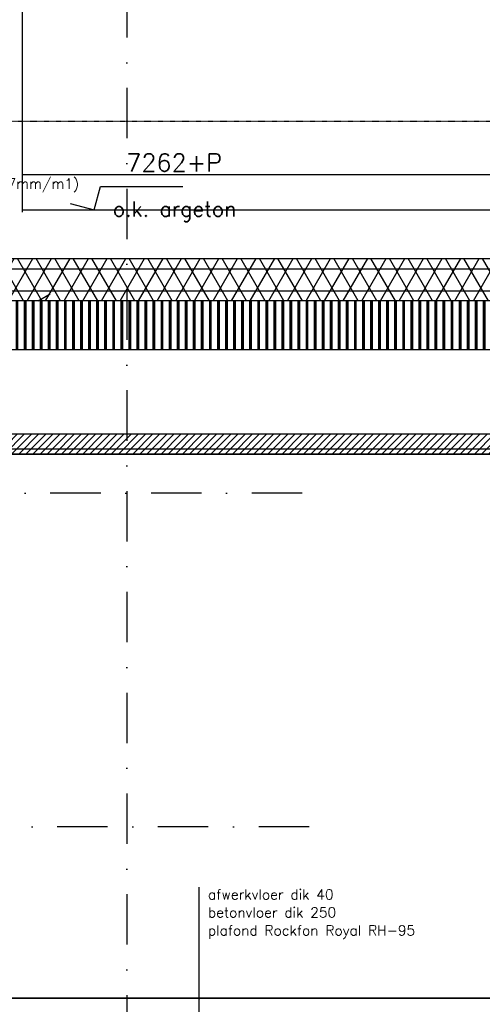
# Model space of a CAD drawing. Extents: x 145187 to 222247, y 87753 to 171871.
# Tile 17 of 36: x 154656 to 156954, y 95766 to 100652. Entities that reach past the tile are written whole.
import ezdxf

# ---------------------------------------------------------------- set-up
doc = ezdxf.new("R2010")
doc.units = 0
doc.header["$LTSCALE"] = 5
doc.header["$MEASUREMENT"] = 0
doc.header["$PDMODE"] = 3
doc.header["$PDSIZE"] = 0.1
doc.linetypes.add('DASHDOT', pattern=[1, 0.5, -0.25, 0, -0.25])
doc.linetypes.add('DD1', pattern=[2.66667, 1.66667, -0.5, 0, -0.5])
doc.layers.get('0').update_dxf_attribs({"linetype": 'CONTINUOUS'})
doc.layers.get('DEFPOINTS').update_dxf_attribs({"linetype": 'CONTINUOUS'})
for name, color, linetype in [('A--01A1_ACEER', 1, 'CONTINUOUS'), ('A--A21--_F-23-', 9, 'CONTINUOUS'), ('A--A23--_F--3-', 9, 'CONTINUOUS'), ('A--L13D3_VLOEREN', 3, 'CONTINUOUS'), ('A--L21--_F-23-', 4, 'CONTINUOUS'), ('A--L21D3_BUITENWAND', 3, 'CONTINUOUS'), ('A--L23--', 7, 'CONTINUOUS'), ('A--L23--_F--3-', 7, 'CONTINUOUS'), ('A--L35-D2-_PLAFONDS', 2, 'CONTINUOUS'), ('A--L35D1_PLAFONDS', 1, 'CONTINUOUS'), ('A--M$1A-_F123-', 1, 'CONTINUOUS'), ('A--M01A1_MAATVOERING', 1, 'CONTINUOUS'), ('A--M01B1_HOOGTE_MAATV', 1, 'CONTINUOUS'), ('A--T$1A-_F123_20', 1, 'CONTINUOUS'), ('A--T01A-25_TEKST', 2, 'CONTINUOUS'), ('A--T01B2_HOOGTE_MAATV', 2, 'CONTINUOUS'), ('A--T01B3_HOOGTE_MAATV', 3, 'CONTINUOUS'), ('STRAMIEN', 8, 'DD1')]:
    doc.layers.add(name, color=color, linetype=linetype)
doc.styles.add('HIEMSTRA', font='romans.shx')
doc.styles.add('HOOGTEXT', font='ROMANS.shx', dxfattribs={"height": 2.5})
doc.dimstyles.new('ALFA25', dxfattribs={"dimtxt": 50, "dimasz": 2, "dimexe": 0.3, "dimexo": 0.3, "dimgap": 2, "dimtad": 1, "dimdec": 0, "dimzin": 0, "dimdsep": 46, "dimtxsty": 'HIEMSTRA', "dimblk1": 'OBLIQUE', "dimblk2": 'OBLIQUE', "dimsah": 1, "dimcen": 0.09, "dimdle": 0.3, "dimclrd": 1, "dimclre": 1, "dimclrt": 2, "dimadec": 0, "dimazin": 0, "dimtfac": 0.75, "dimtdec": 4, "dimtix": 1, "dimtmove": 2, "dimatfit": 3, "dimldrblk": 'OBLIQUE', "dimfxl": 0, "dimtvp": 625, "dimtolj": 1, "dimtzin": 0, "dimarcsym": 0})

# ---------------------------------------------------------------- blocks, each defined once
blk = doc.blocks.new('_OBLIQUE')
at = {"color": 0, "linetype": 'ByBlock'}
blk.add_line((-0.5, -0.5), (0.5, 0.5), dxfattribs=at)
blk = doc.blocks.new('*D22')
at = {"color": 1, "linetype": 'ByBlock'}
for p, q in [((159735.8, 98495.9), (158577.1, 98495.9)), ((158577.4, 95795.6), (158577.4, 98496.2)), ((163914, 95795.9), (158577.1, 95795.9))]:
    blk.add_line(p, q, dxfattribs=at)
at = {"layer": 'DEFPOINTS', "color": 0, "linetype": 'ByBlock'}
for p in [(158577.4, 98495.9), (159736.1, 98495.9), (163914.3, 95795.9)]:
    blk.add_point(p, dxfattribs=at)
at = {"color": 1, "linetype": 'ByBlock', "xscale": 2, "yscale": 2, "zscale": 2}
for p, rotation in [((158577.4, 98495.9), 90), ((158577.4, 95795.9), 270)]:
    blk.add_blockref('_OBLIQUE', p, dxfattribs=dict(at, rotation=rotation))
at = {"color": 2, "linetype": 'ByBlock', "insert": (158550.4, 97145.9), "char_height": 50, "attachment_point": 5, "rotation": 90, "style": 'HIEMSTRA'}
blk.add_mtext('\\A1;2700', dxfattribs=at)
blk = doc.blocks.new('*U29')
at = {"layer": 'A--L23--_F--3-', "color": 2, "linetype": 'Continuous'}
blk.add_lwpolyline([(0, 0), (0, 20), (8010.5, 20), (8010.5, 0)], dxfattribs=at)
blk.add_lwpolyline([(0, 0), (0, 20), (8010.5, 20), (8010.5, 0)], dxfattribs=at)
blk = doc.blocks.new('HOOGTEP')
at = {"layer": 'A--M01A1_MAATVOERING'}
for p, q in [((0, 0), (0.624, 2.33)), ((0.624, 2.33), (8.794, 2.33)), ((-2.415, 0.647), (0, 0))]:
    blk.add_line(p, q, dxfattribs=at)
at = {"layer": 'A--M01B1_HOOGTE_MAATV'}
blk.add_line((-1.379, 0), (0.911, 0), dxfattribs=at)
at = {"layer": 'A--T01B2_HOOGTE_MAATV', "style": 'HOOGTEXT', "flags": 4}
blk.add_attdef('TEKST', (1.84, -0.671), '', height=1.5, dxfattribs=at)
at = {"layer": 'A--T01B3_HOOGTE_MAATV', "style": 'HOOGTEXT', "flags": 4}
blk.add_attdef('HOOGTE', (1.673, 3.819), '', height=1.75, dxfattribs=at)

msp = doc.modelspace()

# ---------------------------------------------------------------- hatches: boundary and pattern name
at = {"layer": 'A--01A1_ACEER', "linetype": 'Continuous'}
h = msp.add_hatch(dxfattribs=at)
h.set_pattern_fill('ANSI31', color=256, scale=200, style=0)
h.set_pattern_definition([(45, (-67.804, 3350), (-17.6776695, 17.6776695), [])])
h.paths.add_polyline_path([(158729.3, 98495.9), (152946.5, 98495.9), (152946.5, 98595.9), (158729.3, 98595.9)])
at = {"layer": 'A--A21--_F-23-'}
h = msp.add_hatch(dxfattribs=at)
h.set_pattern_fill('ALFAISO', color=256, scale=80, style=0)
h.set_pattern_definition([(60, (0, -40), (-69.282032, 40), []), (120, (0, -40), (-69.282032, -40), [])])
h.paths.add_polyline_path([(152664.2, 99465.9), (165193.5, 99465.9), (165193.5, 99255.9), (152664.2, 99255.9)])
at = {"layer": 'A--A23--_F--3-', "linetype": 'Continuous'}
h = msp.add_hatch(dxfattribs=at)
h.set_pattern_fill('ALFAPLST', color=256, scale=40, angle=270, style=0)
h.set_pattern_definition([(270, (0, 0), (40, -7e-15), []), (270, (4, -7e-16), (40, -7e-15), []), (270, (8, -1e-15), (40, -7e-15), [])])
h.paths.add_polyline_path([(152564.2, 99015.9), (160754.7, 99015.9), (160754.7, 99255.9), (152564.2, 99255.9)])

# ---------------------------------------------------------------- linework, layer by layer
at = {"layer": 'A--A21--_F-23-'}
msp.add_line((154748.3, 99255.9), (154808.2, 99290.5), dxfattribs=at)
at = {"layer": 'A--L13D3_VLOEREN'}
msp.add_lwpolyline([(152664.2, 99465.9), (165193.5, 99465.9), (165193.5, 99255.9), (152664.2, 99255.9)], close=True, dxfattribs=at)
for points in [[(152664.2, 99415.9), (165208.5, 99415.9)], [(152664.2, 99305.9), (165193.5, 99305.9)]]:
    msp.add_lwpolyline(points, dxfattribs=at)
at = {"layer": 'A--L21--_F-23-', "linetype": 'Continuous'}
msp.add_lwpolyline([(152564.2, 99015.9), (160754.7, 99015.9), (160754.7, 99255.9), (152564.2, 99255.9)], close=True, dxfattribs=at)
at = {"layer": 'A--L21D3_BUITENWAND'}
for p, q in [((154670.9, 99697), (154670.9, 103621.8)), ((154670.9, 99882.9), (164199.3, 99882.9)), ((154670.9, 99707.9), (164199.3, 99707.9))]:
    msp.add_line(p, q, dxfattribs=at)
at = {"layer": 'A--L35-D2-_PLAFONDS'}
msp.add_lwpolyline([(158697.1, 98520.9), (152946.5, 98520.9), (152946.5, 98495.9), (158697.1, 98495.9)], dxfattribs=at)
at = {"layer": 'A--L35D1_PLAFONDS', "linetype": 'Continuous'}
msp.add_lwpolyline([(158729.3, 98495.9), (152946.5, 98495.9), (152946.5, 98595.9), (158729.3, 98595.9)], close=True, dxfattribs=at)
at = {"layer": 'A--T$1A-_F123_20', "const_width": 4.75}
msp.add_lwpolyline([(155552.5, 95795.9, -1), (155547.3, 95795.9, -1)], format="xyb", close=True, dxfattribs=at)
at = {"layer": 'A--T01A-25_TEKST'}
msp.add_line((155547.3, 95145.9), (155547.3, 96347.9), dxfattribs=at)
at = {"layer": 'STRAMIEN', "linetype": 'DASHDOT', "ltscale": 100}
for p, q in [((155189.3, 110315), (155189.3, 90172.2)), ((171730.5, 98495.9, -0.1), (149883, 98495.9)), ((156058.8, 98302.9), (150314.3, 98302.9)), ((156093.2, 96645.9, 0), (150314.3, 96645.9, 0)), ((171730.5, 95795.9, -0.1), (149883, 95795.9))]:
    msp.add_line(p, q, dxfattribs=at)
at = {"layer": 'STRAMIEN', "linetype": 'DASHDOT'}
for p, q in [((160948.3, 100145.9), (150040.5, 100145.9)), ((171722.7, 99255.9), (150148.7, 99255.9))]:
    msp.add_line(p, q, dxfattribs=at)

# ---------------------------------------------------------------- block references
ref = msp.add_blockref('HOOGTEP', (155027.1, 99707.9), dxfattribs=dict(xscale=50, yscale=50, zscale=50))
ref.add_attrib('TEKST', 'o.k. argeton', (155119.1, 99674.3), dxfattribs={"layer": 'A--T01B2_HOOGTE_MAATV', "height": 75, "style": 'HOOGTEXT', "flags": 4})
ref.add_attrib('HOOGTE', '7262+P', (155185.7, 99898.9), dxfattribs={"layer": 'A--T01B3_HOOGTE_MAATV', "height": 87.5, "style": 'HOOGTEXT', "flags": 4})
at = {"layer": 'A--L23--'}
msp.add_blockref('*U29', (152664.3, 95775.9), dxfattribs=at)

# ---------------------------------------------------------------- texts
at = {"layer": 'A--T01A-25_TEKST', "style": 'HIEMSTRA'}
for s, p in [('isolatie Rockwool Taurox Delta (afschot 17mm/m1)', (153174.9, 99812.9)), ('afwerkvloer dik 40', (155591.6, 96286.2)), ('betonvloer dik 250', (155591.6, 96197)), ('plafond Rockfon Royal RH-95', (155591.6, 96107.8))]:
    msp.add_text(s, height=50, dxfattribs=at).set_placement(p)

# ---------------------------------------------------------------- dimensions: what is measured, and where the dimension line sits
at = {"layer": 'A--M$1A-_F123-'}
dim = msp.add_linear_dim(base=(154444.7, 98495.9), p1=(159781.6, 95795.9), p2=(155603.5, 98495.9), angle=270, dimstyle='ALFA25', dxfattribs=at)
dim.commit()
dim.dimension.update_dxf_attribs({"geometry": '*D22', "text_midpoint": (154417.7, 97145.9), "insert": (-4132.7, 0)})

doc.saveas('drawing.dxf')
